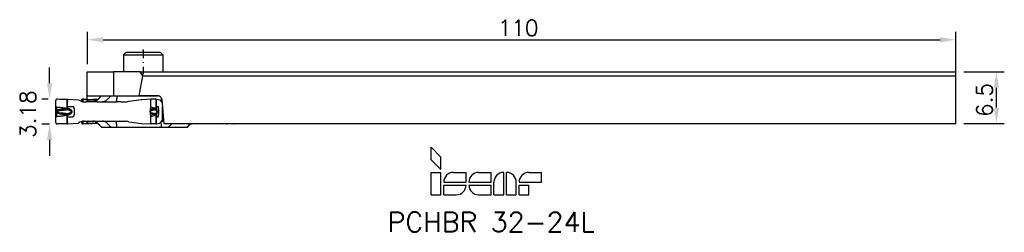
# Model space of a CAD drawing. Extents: x -7 to 118, y -29 to -2.
import ezdxf
from ezdxf.enums import TextEntityAlignment as Align

# ---------------------------------------------------------------- set-up
doc = ezdxf.new("R2010")
doc.units = 0
doc.linetypes.add('DASHDOTX2', pattern=[2, 1, -0.5, 0, -0.5])
doc.layers.get('DEFPOINTS').update_dxf_attribs({"linetype": 'CONTINUOUS'})
for name, color, linetype in [('1', 4, 'CONTINUOUS'), ('2', 7, 'CONTINUOUS'), ('2L', 7, 'CONTINUOUS'), ('4', 2, 'DASHDOTX2'), ('SK6', 5, 'CONTINUOUS')]:
    doc.layers.add(name, color=color, linetype=linetype)
doc.styles.get("Standard").update_dxf_attribs({"font": 'ROMANS.SHX'})
doc.dimstyles.get("Standard").update_dxf_attribs({"dimtxt": 2, "dimasz": 2, "dimexe": 1, "dimexo": 1, "dimgap": 0.5, "dimtad": 1, "dimzin": 9, "dimcen": 0, "dimclrd": 256, "dimclre": 256, "dimclrt": 256, "dimazin": 3, "dimtp": 0.1, "dimtm": 0.1, "dimtfac": 0.71, "dimtofl": 0, "dimtmove": 0, "dimatfit": 3})

# ---------------------------------------------------------------- blocks, each defined once
blk = doc.blocks.new('ISCAR')
at = {"layer": 'SK6'}
for p, q in [((-11.25, 8.5), (-9.5, 6.75)), ((-11.25, 6.25), (-11.25, 8.5)), ((-11.25, 6.25), (-9.5, 4.5)), ((-9.5, 4.5), (-9.5, 6.75)), ((-11.25, 4), (-9.5, 4)), ((-11.25, 0), (-11.25, 4)), ((-9.5, 0), (-9.5, 4)), ((-7.25, 4), (-5, 4)), ((-5, 2.25), (-5, 4)), ((-2.75, 4), (-0.5, 4)), ((-0.5, 2.25), (-0.5, 4)), ((1.75, 0), (1.75, 4)), ((2.25, 0), (2.25, 4)), ((6.25, 4), (8.5, 4)), ((8.5, 2.25), (8.5, 4)), ((-9, 2.25), (-5, 2.25)), ((-4.5, 2.25), (-0.5, 2.25)), ((0, 0), (0, 2.25)), ((4, 0), (4, 2.25)), ((4.5, 2.25), (8.5, 2.25)), ((-11.25, 0), (-9.5, 0)), ((-9, 1.75), (-5, 1.75)), ((-9, 0), (-9, 1.75)), ((-9, 0), (-6.75, 0)), ((-4.5, 1.75), (-0.5, 1.75)), ((-2.75, 0), (-0.5, 0)), ((-0.5, 0), (-0.5, 1.75)), ((0, 0), (1.75, 0)), ((2.25, 0), (4, 0)), ((4.5, 1.75), (6.25, 1.75)), ((4.5, 0), (4.5, 1.75)), ((4.5, 0), (6.25, 0)), ((6.25, 0), (6.25, 1.75))]:
    blk.add_line(p, q, dxfattribs=at)
for centre, start, end in [((-7.25, 2.25), 90, 180), ((-2.75, 2.25), 90, 180), ((1.75, 2.25), 90, 180), ((2.25, 2.25), 0, 90), ((6.25, 2.25), 90, 180), ((-6.75, 1.75), 270, 0), ((-2.75, 1.75), 180, 270)]:
    blk.add_arc(centre, 1.75, start, end, dxfattribs=at)
blk = doc.blocks.new('*U15')
at = {"layer": '2L'}
blk.add_text('3.18', height=2, rotation=90, dxfattribs=at).set_placement((-4.55, -17.15))
blk = doc.blocks.new('*D9')
at = {"layer": '2L'}
for p, q in [((-2.8, -10.23), (-2.8, -8.23)), ((-2.98, -12.23), (-3.8, -12.23)), ((-2.81, -15.41), (-3.8, -15.41)), ((-2.8, -17.41), (-2.8, -19.41))]:
    blk.add_line(p, q, dxfattribs=at)
for points in [[(-3.14, -10.23), (-2.47, -10.23), (-2.8, -12.23)], [(-3.14, -17.41), (-2.47, -17.41), (-2.8, -15.41)]]:
    blk.add_solid(points, dxfattribs=at)
at = {"layer": 'DEFPOINTS', "color": 0}
for p in [(-2.8, -12.23), (-1.98, -12.23), (-1.81, -15.41)]:
    blk.add_point(p, dxfattribs=at)
at = {"layer": '2'}
blk.add_blockref('*U15', (0, 0), dxfattribs=at)
blk = doc.blocks.new('*U16')
at = {"layer": '2L'}
blk.add_text('6.5', height=2, rotation=90, dxfattribs=at).set_placement((116.62, -14.49))
blk = doc.blocks.new('*D10')
at = {"layer": '2L'}
for p, q in [((112.98, -8.81), (118.12, -8.81)), ((117.12, -13.31), (117.12, -10.81)), ((112.98, -15.31), (118.12, -15.31))]:
    blk.add_line(p, q, dxfattribs=at)
for points in [[(116.79, -10.81), (117.46, -10.81), (117.12, -8.81)], [(116.79, -13.31), (117.46, -13.31), (117.12, -15.31)]]:
    blk.add_solid(points, dxfattribs=at)
at = {"layer": 'DEFPOINTS', "color": 0}
for p in [(111.98, -8.81), (117.12, -8.81), (111.98, -15.31)]:
    blk.add_point(p, dxfattribs=at)
at = {"layer": '2'}
blk.add_blockref('*U16', (0, 0), dxfattribs=at)
blk = doc.blocks.new('*U14')
at = {"layer": '2L'}
blk.add_text('110', height=2, dxfattribs=at).set_placement((53.98, -4.24))
blk = doc.blocks.new('*D11')
at = {"layer": '2L'}
for p, q in [((1.98, -7.81), (1.98, -3.74)), ((3.98, -4.74), (109.98, -4.74)), ((111.98, -11.31), (111.98, -3.74))]:
    blk.add_line(p, q, dxfattribs=at)
for points in [[(3.98, -4.41), (3.98, -5.08), (1.98, -4.74)], [(109.98, -4.41), (109.98, -5.08), (111.98, -4.74)]]:
    blk.add_solid(points, dxfattribs=at)
at = {"layer": 'DEFPOINTS', "color": 0}
for p in [(111.98, -4.74), (1.98, -8.81), (111.98, -12.31)]:
    blk.add_point(p, dxfattribs=at)
at = {"layer": '2'}
blk.add_blockref('*U14', (0, 0), dxfattribs=at)

msp = doc.modelspace()

# ---------------------------------------------------------------- linework, layer by layer
at = {"layer": '1'}
for p, q in [((6.916, -6.309), (6.562, -6.663)), ((6.562, -6.663), (7.811, -6.663)), ((6.562, -6.663), (6.562, -8.809)), ((6.916, -6.309), (7.988, -6.309)), ((7.811, -6.663), (11.562, -6.663)), ((7.988, -6.309), (11.209, -6.309)), ((11.209, -6.309), (11.562, -6.663)), ((11.562, -6.663), (11.562, -8.809)), ((1.975, -8.809), (5.323, -8.809)), ((1.975, -11.919), (1.975, -8.809)), ((8.671, -8.809), (5.323, -8.809)), ((5.323, -11.809), (5.323, -8.809)), ((8.56, -11.809), (8.995, -9.309)), ((8.671, -8.809), (111.975, -8.809)), ((8.995, -9.309), (8.671, -8.809)), ((8.995, -9.309), (111.975, -9.309)), ((111.975, -9.309), (111.975, -8.809)), ((111.975, -15.309), (111.975, -9.309)), ((-2.025, -12.584), (-2.025, -12.428)), ((-0.592, -12.268), (-0.535, -12.269)), ((-0.592, -12.584), (-0.592, -12.268)), ((-0.535, -12.584), (-0.535, -12.269)), ((-0.535, -12.269), (0.868, -12.33)), ((1.267, -12.544), (1.267, -12.428)), ((1.35, -12.229), (2.594, -12.3)), ((1.352, -12.23), (2.595, -12.3)), ((1.444, -12.268), (1.452, -12.268)), ((1.444, -12.268), (1.448, -12.269)), ((1.444, -12.584), (1.444, -12.268)), ((1.448, -12.584), (1.448, -12.269)), ((1.448, -12.269), (1.881, -12.33)), ((1.881, -12.33), (3.2, -12.392)), ((1.975, -12.265), (1.975, -11.919)), ((2.048, -11.809), (5.323, -11.809)), ((2.587, -12.3), (2.595, -12.3)), ((3.181, -12.34), (2.595, -12.3)), ((3.287, -12.309), (2.729, -12.309)), ((3.181, -12.34), (3.251, -12.345)), ((3.787, -11.809), (3.806, -11.809)), ((3.806, -11.809), (4.989, -11.809)), ((4.989, -11.809), (5.734, -11.809)), ((5.323, -11.809), (8.56, -11.809)), ((5.734, -11.809), (10.853, -11.809)), ((7.232, -12.487), (8.224, -12.363)), ((8.224, -12.363), (8.439, -12.34)), ((8.439, -12.34), (8.858, -12.3)), ((10.851, -11.809), (8.56, -11.809)), ((8.858, -12.3), (8.872, -12.299)), ((8.872, -12.299), (10.047, -12.229)), ((10.003, -12.428), (10.005, -12.428)), ((10.005, -12.428), (10.009, -12.345)), ((10.005, -12.584), (10.005, -12.428)), ((10.047, -12.229), (10.05, -12.23)), ((10.705, -12.268), (10.745, -12.269)), ((10.705, -12.584), (10.705, -12.268)), ((10.745, -12.584), (10.745, -12.269)), ((10.745, -12.269), (11.179, -12.33)), ((11.42, -12.309), (11.681, -15.309)), ((-2.025, -13.235), (-2.025, -12.584)), ((-2.025, -13.235), (-1.914, -13.236)), ((-0.675, -13.43), (-0.677, -13.401)), ((-0.592, -13.274), (-0.592, -12.584)), ((-0.544, -13.207), (-0.535, -13.205)), ((-0.535, -13.343), (-0.535, -12.515)), ((-0.535, -13.205), (-0.535, -12.584)), ((-0.126, -13.748), (-0.017, -13.665)), ((1.562, -12.584), (1.905, -12.584)), ((2.442, -12.584), (1.905, -12.584)), ((3.151, -12.584), (2.442, -12.584)), ((3.21, -12.584), (3.151, -12.584)), ((3.21, -12.584), (5.726, -12.584)), ((5.808, -12.584), (5.726, -12.584)), ((6.206, -12.584), (5.808, -12.584)), ((6.244, -12.584), (6.212, -12.584)), ((6.244, -12.584), (6.955, -12.584)), ((10.005, -13.235), (10.005, -12.584)), ((10.005, -13.235), (10.028, -13.236)), ((10.608, -13.43), (10.612, -13.401)), ((10.705, -13.274), (10.705, -12.584)), ((10.742, -13.207), (10.745, -13.205)), ((10.745, -13.205), (10.745, -12.584)), ((11.393, -12.584), (11.444, -12.584)), ((11.499, -15.034), (11.499, -13.22)), ((-2.025, -14.434), (-1.914, -14.433)), ((-2.025, -15.034), (-2.025, -14.434)), ((-2.016, -13.879), (-2.016, -13.789)), ((-1.789, -14.015), (-1.754, -13.927)), ((-0.677, -14.268), (-0.675, -14.239)), ((-0.592, -15.034), (-0.592, -14.395)), ((-0.544, -14.462), (-0.535, -14.464)), ((-0.535, -15.098), (-0.535, -14.331)), ((-0.535, -15.034), (-0.535, -14.464)), ((-0.126, -13.921), (-0.017, -14.004)), ((9.936, -13.879), (9.936, -13.789)), ((10.005, -14.434), (10.028, -14.433)), ((10.005, -15.034), (10.005, -14.434)), ((10.612, -14.268), (10.608, -14.239)), ((10.705, -15.034), (10.705, -14.395)), ((10.742, -14.462), (10.745, -14.464)), ((10.745, -15.034), (10.745, -14.464)), ((11.548, -15.034), (11.548, -13.781)), ((-2.025, -15.191), (-2.025, -15.034)), ((-0.592, -15.351), (-0.592, -15.034)), ((-0.592, -15.351), (-0.535, -15.35)), ((-0.535, -15.35), (-0.535, -15.034)), ((-0.535, -15.35), (0.868, -15.289)), ((1.267, -15.191), (1.267, -15.075)), ((1.35, -15.389), (2.594, -15.319)), ((1.352, -15.389), (2.595, -15.318)), ((1.444, -15.351), (1.444, -15.034)), ((1.444, -15.351), (1.448, -15.35)), ((1.444, -15.351), (1.452, -15.351)), ((1.448, -15.35), (1.448, -15.034)), ((1.448, -15.35), (1.881, -15.289)), ((1.562, -15.034), (1.905, -15.034)), ((1.881, -15.289), (3.2, -15.227)), ((1.905, -15.034), (2.442, -15.034)), ((2.442, -15.034), (3.151, -15.034)), ((2.587, -15.319), (2.595, -15.318)), ((3.181, -15.279), (2.595, -15.318)), ((3.287, -15.309), (2.729, -15.309)), ((3.151, -15.034), (3.21, -15.034)), ((3.181, -15.279), (3.251, -15.274)), ((3.21, -15.034), (5.726, -15.034)), ((3.787, -15.809), (3.806, -15.809)), ((3.806, -15.809), (4.989, -15.809)), ((4.989, -15.809), (5.734, -15.809)), ((5.726, -15.034), (5.808, -15.034)), ((5.734, -15.809), (11.393, -15.809)), ((5.808, -15.034), (6.206, -15.034)), ((6.212, -15.034), (6.244, -15.034)), ((6.244, -15.034), (6.955, -15.034)), ((6.862, -15.809), (7.961, -15.809)), ((7.232, -15.132), (8.224, -15.256)), ((7.961, -15.809), (11.262, -15.809)), ((8.224, -15.256), (8.439, -15.279)), ((8.439, -15.279), (8.858, -15.318)), ((8.858, -15.318), (8.872, -15.32)), ((8.872, -15.32), (10.047, -15.389)), ((10.003, -15.191), (10.005, -15.191)), ((10.005, -15.191), (10.005, -15.034)), ((10.009, -15.274), (10.005, -15.191)), ((10.047, -15.389), (10.05, -15.389)), ((10.705, -15.351), (10.705, -15.034)), ((10.705, -15.351), (10.745, -15.35)), ((10.745, -15.35), (10.745, -15.034)), ((10.745, -15.35), (11.179, -15.289)), ((11.393, -15.034), (11.499, -15.034)), ((11.393, -15.809), (12.261, -15.809)), ((11.499, -15.034), (11.548, -15.034)), ((11.548, -15.034), (11.657, -15.034)), ((11.681, -15.309), (111.975, -15.309)), ((12.261, -15.809), (12.719, -15.31)), ((12.261, -15.809), (14.576, -15.809)), ((14.576, -15.809), (15.033, -15.31)), ((14.576, -15.809), (14.649, -15.809)), ((14.649, -15.809), (15.15, -15.31)), ((15.077, -15.384), (15.174, -15.389)), ((15.174, -15.389), (15.859, -15.318)), ((15.174, -15.389), (15.193, -15.389)), ((15.193, -15.389), (15.852, -15.32)), ((15.852, -15.32), (15.859, -15.318)), ((15.88, -15.309), (15.859, -15.318)), ((19.699, -15.35), (18.949, -15.309)), ((19.609, -15.309), (19.729, -15.318)), ((19.651, -15.351), (19.651, -15.35)), ((19.699, -15.35), (19.732, -15.351)), ((20.549, -15.389), (19.729, -15.318))]:
    msp.add_line(p, q, dxfattribs=at)
for points in [[(1.274, -12.346), (1.277, -12.334), (1.279, -12.323), (1.282, -12.313), (1.285, -12.303), (1.289, -12.293), (1.292, -12.285), (1.296, -12.276), (1.3, -12.268), (1.304, -12.261), (1.309, -12.255), (1.313, -12.249), (1.318, -12.244), (1.323, -12.24), (1.328, -12.236), (1.333, -12.233), (1.338, -12.231), (1.343, -12.23), (1.348, -12.229), (1.352, -12.23)], [(1.535, -12.263), (1.534, -12.261), (1.533, -12.261), (1.528, -12.258), (1.52, -12.256), (1.509, -12.254), (1.496, -12.251), (1.481, -12.248), (1.464, -12.245), (1.445, -12.242), (1.424, -12.239), (1.402, -12.236), (1.378, -12.233), (1.352, -12.23)], [(1.881, -12.33), (1.981, -12.519), (2.096, -12.584)], [(2.048, -11.809), (2.038, -11.811), (2.029, -11.817), (2.01, -11.838), (1.975, -11.919)], [(3.787, -11.809), (3.737, -11.858), (3.688, -11.908), (3.638, -11.957), (3.589, -12.007), (3.539, -12.056), (3.489, -12.106), (3.44, -12.156), (3.39, -12.205), (3.341, -12.255), (3.291, -12.304), (3.242, -12.354), (3.189, -12.4), (3.133, -12.442), (3.074, -12.479), (3.011, -12.511), (2.946, -12.537), (2.879, -12.558), (2.811, -12.573), (2.741, -12.581), (2.672, -12.584)], [(3.806, -11.809), (3.754, -11.861), (3.703, -11.913), (3.652, -11.965), (3.601, -12.017), (3.55, -12.07), (3.499, -12.122), (3.448, -12.174), (3.397, -12.226), (3.346, -12.278), (3.295, -12.33), (3.243, -12.381), (3.187, -12.427), (3.127, -12.468), (3.063, -12.503), (2.997, -12.532), (2.928, -12.555), (2.858, -12.571), (2.787, -12.581), (2.715, -12.584)], [(4.989, -11.809), (4.937, -11.861), (4.886, -11.913), (4.835, -11.965), (4.784, -12.017), (4.733, -12.07), (4.682, -12.122), (4.631, -12.174), (4.58, -12.226), (4.529, -12.278), (4.478, -12.33), (4.426, -12.381), (4.37, -12.427), (4.31, -12.468), (4.246, -12.503), (4.18, -12.532), (4.111, -12.555), (4.041, -12.571), (3.97, -12.581), (3.898, -12.584)], [(5.734, -11.809), (5.729, -11.861), (5.723, -11.913), (5.718, -11.965), (5.712, -12.017), (5.707, -12.07), (5.702, -12.122), (5.696, -12.174), (5.691, -12.226), (5.685, -12.278), (5.68, -12.33), (5.674, -12.381), (5.668, -12.427), (5.662, -12.468), (5.655, -12.503), (5.648, -12.532), (5.64, -12.555), (5.633, -12.571), (5.625, -12.581), (5.622, -12.583), (5.618, -12.584)], [(10.009, -12.346), (10.01, -12.334), (10.012, -12.322), (10.013, -12.311), (10.015, -12.301), (10.017, -12.291), (10.019, -12.282), (10.021, -12.273), (10.023, -12.265), (10.026, -12.258), (10.028, -12.251), (10.03, -12.246), (10.033, -12.241), (10.035, -12.237), (10.038, -12.234), (10.041, -12.232), (10.044, -12.23), (10.047, -12.229)], [(10.705, -12.268), (10.644, -12.268), (10.587, -12.267), (10.533, -12.267), (10.483, -12.266), (10.436, -12.264), (10.393, -12.262), (10.353, -12.26), (10.315, -12.258), (10.28, -12.256), (10.247, -12.253), (10.216, -12.251), (10.187, -12.248), (10.16, -12.245), (10.135, -12.242), (10.111, -12.239), (10.089, -12.236), (10.068, -12.233), (10.05, -12.23)], [(11.42, -12.309), (11.416, -12.274), (11.409, -12.24), (11.399, -12.205), (11.388, -12.172), (11.374, -12.139), (11.358, -12.107), (11.339, -12.077), (11.319, -12.047), (11.297, -12.019), (11.273, -11.992), (11.247, -11.967), (11.22, -11.943), (11.192, -11.921), (11.162, -11.901), (11.13, -11.882), (11.098, -11.866), (11.065, -11.851), (11.03, -11.839), (10.995, -11.828), (10.96, -11.82), (10.924, -11.814), (10.887, -11.811), (10.851, -11.809)], [(11.179, -12.33), (11.278, -12.519), (11.393, -12.584)], [(11.361, -12.113), (11.355, -12.17), (11.349, -12.226), (11.343, -12.282), (11.338, -12.338), (11.331, -12.392), (11.325, -12.44), (11.318, -12.482), (11.31, -12.517), (11.303, -12.545)], [(-0.675, -13.43), (-0.737, -13.451), (-0.8, -13.467), (-0.865, -13.482), (-0.931, -13.494), (-0.997, -13.505), (-1.063, -13.515), (-1.129, -13.524), (-1.195, -13.534), (-1.261, -13.543), (-1.327, -13.552), (-1.393, -13.561), (-1.458, -13.571), (-1.524, -13.582), (-1.589, -13.595), (-1.653, -13.61), (-1.718, -13.628), (-1.783, -13.651), (-1.85, -13.68), (-1.922, -13.716)], [(-1.914, -13.236), (-1.829, -13.246), (-1.744, -13.256), (-1.659, -13.264), (-1.573, -13.271), (-1.488, -13.278), (-1.402, -13.286), (-1.317, -13.295), (-1.232, -13.304), (-1.147, -13.314), (-1.064, -13.326), (-0.982, -13.338), (-0.901, -13.352), (-0.823, -13.367), (-0.748, -13.383), (-0.677, -13.401)], [(-0.572, -13.596), (-0.613, -13.606), (-0.66, -13.616), (-0.716, -13.626), (-0.78, -13.635), (-0.854, -13.645), (-0.936, -13.653), (-1.026, -13.662), (-1.121, -13.67), (-1.22, -13.678), (-1.32, -13.687), (-1.419, -13.696), (-1.514, -13.705), (-1.603, -13.716), (-1.684, -13.729), (-1.754, -13.742)], [(-0.592, -13.274), (-0.594, -13.281), (-0.597, -13.288), (-0.599, -13.295), (-0.602, -13.302), (-0.605, -13.309), (-0.607, -13.316), (-0.61, -13.323), (-0.613, -13.329), (-0.616, -13.336), (-0.619, -13.343), (-0.622, -13.349), (-0.625, -13.356), (-0.629, -13.362), (-0.633, -13.368), (-0.636, -13.375), (-0.64, -13.38), (-0.645, -13.386), (-0.649, -13.391), (-0.654, -13.395), (-0.66, -13.398), (-0.665, -13.401), (-0.671, -13.401), (-0.677, -13.401)], [(-0.126, -13.748), (-0.145, -13.735), (-0.166, -13.722), (-0.19, -13.71), (-0.216, -13.699), (-0.243, -13.688), (-0.273, -13.677), (-0.303, -13.666), (-0.335, -13.657), (-0.367, -13.647), (-0.4, -13.638), (-0.434, -13.629), (-0.468, -13.62), (-0.502, -13.612), (-0.537, -13.604), (-0.572, -13.596)], [(-0.535, -14.464), (-0.492, -14.464), (-0.449, -14.464), (-0.406, -14.464), (-0.363, -14.464), (-0.32, -14.464), (-0.277, -14.464), (-0.234, -14.464), (-0.191, -14.465), (-0.148, -14.465), (-0.105, -14.465), (-0.062, -14.466), (-0.019, -14.465), (0.025, -14.465), (0.069, -14.464), (0.113, -14.465), (0.156, -14.467), (0.197, -14.461), (0.217, -14.451), (0.234, -14.437), (0.262, -14.402), (0.282, -14.364), (0.298, -14.322), (0.312, -14.279), (0.323, -14.234), (0.331, -14.19), (0.338, -14.145), (0.344, -14.099), (0.349, -14.054), (0.352, -14.008), (0.355, -13.963), (0.357, -13.917), (0.358, -13.871), (0.358, -13.825), (0.357, -13.78), (0.356, -13.734), (0.354, -13.689), (0.351, -13.643), (0.347, -13.598), (0.342, -13.553), (0.336, -13.507), (0.328, -13.462), (0.319, -13.418), (0.307, -13.374), (0.293, -13.332), (0.275, -13.291), (0.253, -13.254), (0.222, -13.221), (0.202, -13.21), (0.181, -13.204), (0.137, -13.203), (0.09, -13.204), (0.044, -13.205), (-0.001, -13.204), (-0.046, -13.203), (-0.09, -13.203), (-0.134, -13.204), (-0.179, -13.204), (-0.223, -13.204), (-0.268, -13.205), (-0.313, -13.205), (-0.357, -13.205), (-0.402, -13.205), (-0.446, -13.205), (-0.49, -13.205), (-0.535, -13.205)], [(-0.017, -13.665), (-0.049, -13.632), (-0.082, -13.605), (-0.115, -13.582), (-0.149, -13.561), (-0.183, -13.544), (-0.217, -13.527), (-0.251, -13.513), (-0.285, -13.5), (-0.319, -13.487), (-0.354, -13.476), (-0.388, -13.466), (-0.422, -13.456), (-0.457, -13.447), (-0.491, -13.438), (-0.526, -13.43)], [(-0.017, -14.004), (-0.01, -13.995), (-0.004, -13.986), (0.003, -13.976), (0.009, -13.966), (0.016, -13.956), (0.022, -13.944), (0.028, -13.932), (0.035, -13.918), (0.041, -13.902), (0.046, -13.886), (0.05, -13.862), (0.052, -13.833), (0.05, -13.804), (0.046, -13.783), (0.041, -13.769), (0.037, -13.756), (0.032, -13.745), (0.027, -13.735), (0.023, -13.726), (0.018, -13.717), (0.013, -13.708), (0.008, -13.7), (0.003, -13.693), (-0.002, -13.685), (-0.007, -13.678), (-0.012, -13.671), (-0.017, -13.665)], [(10.608, -13.43), (10.545, -13.451), (10.488, -13.467), (10.435, -13.482), (10.388, -13.494), (10.344, -13.505), (10.304, -13.515), (10.266, -13.524), (10.231, -13.534), (10.199, -13.543), (10.168, -13.552), (10.14, -13.561), (10.113, -13.571), (10.087, -13.582), (10.063, -13.595), (10.04, -13.61), (10.018, -13.628), (9.997, -13.651), (9.977, -13.68), (9.959, -13.716)], [(10.58, -13.596), (10.54, -13.606), (10.497, -13.616), (10.451, -13.626), (10.403, -13.635), (10.353, -13.645), (10.302, -13.653), (10.252, -13.662), (10.203, -13.67), (10.157, -13.678), (10.115, -13.687), (10.078, -13.696), (10.046, -13.705), (10.019, -13.716), (9.997, -13.729), (9.98, -13.742)], [(10.028, -13.236), (10.046, -13.246), (10.068, -13.256), (10.093, -13.264), (10.12, -13.271), (10.149, -13.278), (10.181, -13.286), (10.215, -13.295), (10.252, -13.304), (10.292, -13.314), (10.335, -13.326), (10.382, -13.338), (10.433, -13.352), (10.488, -13.367), (10.548, -13.383), (10.612, -13.401)], [(10.58, -13.595), (10.596, -13.564), (10.61, -13.48), (10.608, -13.43)], [(10.753, -13.748), (10.744, -13.735), (10.734, -13.722), (10.724, -13.71), (10.712, -13.699), (10.7, -13.688), (10.688, -13.677), (10.675, -13.666), (10.663, -13.657), (10.65, -13.647), (10.638, -13.638), (10.626, -13.629), (10.614, -13.62), (10.602, -13.612), (10.591, -13.604), (10.58, -13.596)], [(10.705, -13.274), (10.703, -13.281), (10.7, -13.288), (10.696, -13.295), (10.693, -13.302), (10.69, -13.309), (10.687, -13.316), (10.684, -13.323), (10.68, -13.329), (10.677, -13.336), (10.673, -13.343), (10.67, -13.349), (10.666, -13.356), (10.662, -13.362), (10.658, -13.368), (10.654, -13.375), (10.65, -13.38), (10.645, -13.386), (10.64, -13.391), (10.635, -13.395), (10.63, -13.398), (10.624, -13.401), (10.618, -13.401), (10.612, -13.401)], [(10.833, -13.665), (10.825, -13.632), (10.817, -13.605), (10.809, -13.582), (10.801, -13.561), (10.792, -13.544), (10.784, -13.527), (10.775, -13.513), (10.766, -13.5), (10.757, -13.487), (10.748, -13.476), (10.739, -13.466), (10.73, -13.456), (10.721, -13.447), (10.711, -13.438), (10.702, -13.43)], [(10.745, -14.464), (10.758, -14.464), (10.772, -14.464), (10.785, -14.464), (10.798, -14.464), (10.812, -14.464), (10.825, -14.464), (10.838, -14.464), (10.852, -14.465), (10.865, -14.465), (10.878, -14.465), (10.891, -14.466), (10.905, -14.465), (10.918, -14.465), (10.932, -14.464), (10.945, -14.465), (10.959, -14.467), (10.966, -14.465), (10.972, -14.461), (10.976, -14.456), (10.981, -14.444), (10.983, -14.437), (10.991, -14.402), (10.998, -14.364), (11.003, -14.322), (11.007, -14.279), (11.01, -14.234), (11.013, -14.19), (11.015, -14.145), (11.017, -14.099), (11.018, -14.054), (11.019, -14.008), (11.02, -13.963), (11.021, -13.917), (11.021, -13.871), (11.021, -13.825), (11.021, -13.78), (11.021, -13.734), (11.02, -13.689), (11.019, -13.643), (11.018, -13.598), (11.016, -13.553), (11.014, -13.507), (11.012, -13.462), (11.009, -13.418), (11.005, -13.374), (11.001, -13.332), (10.996, -13.291), (10.989, -13.254), (10.979, -13.221), (10.974, -13.211), (10.967, -13.204), (10.96, -13.203), (10.953, -13.203), (10.938, -13.204), (10.924, -13.205), (10.91, -13.204), (10.896, -13.203), (10.883, -13.203), (10.869, -13.204), (10.855, -13.204), (10.841, -13.204), (10.828, -13.205), (10.814, -13.205), (10.8, -13.205), (10.786, -13.205), (10.773, -13.205), (10.759, -13.205), (10.745, -13.205)], [(-1.754, -13.742), (-1.768, -13.745), (-1.781, -13.748), (-1.795, -13.751), (-1.808, -13.754), (-1.822, -13.757), (-1.835, -13.76), (-1.849, -13.763), (-1.862, -13.766), (-1.876, -13.77), (-1.889, -13.773), (-1.902, -13.777), (-1.914, -13.781), (-1.925, -13.785), (-1.937, -13.789), (-1.949, -13.793), (-1.96, -13.799), (-1.971, -13.805), (-1.98, -13.812), (-1.988, -13.82), (-1.992, -13.83), (-1.993, -13.835), (-1.992, -13.84), (-1.99, -13.845), (-1.987, -13.85), (-1.978, -13.859), (-1.965, -13.867), (-1.952, -13.874), (-1.939, -13.88), (-1.926, -13.884), (-1.912, -13.889), (-1.898, -13.893), (-1.883, -13.897), (-1.869, -13.901), (-1.855, -13.904), (-1.841, -13.908), (-1.826, -13.911), (-1.812, -13.914), (-1.798, -13.918), (-1.783, -13.921), (-1.769, -13.924), (-1.754, -13.927)], [(-1.914, -14.433), (-1.829, -14.423), (-1.744, -14.413), (-1.659, -14.405), (-1.573, -14.398), (-1.488, -14.391), (-1.402, -14.383), (-1.317, -14.374), (-1.232, -14.365), (-1.147, -14.355), (-1.064, -14.343), (-0.982, -14.331), (-0.901, -14.317), (-0.823, -14.302), (-0.748, -14.286), (-0.677, -14.268)], [(-1.789, -14.015), (-1.715, -14.041), (-1.642, -14.062), (-1.568, -14.078), (-1.494, -14.092), (-1.419, -14.104), (-1.344, -14.115), (-1.269, -14.125), (-1.194, -14.136), (-1.119, -14.146), (-1.044, -14.157), (-0.968, -14.169), (-0.893, -14.182), (-0.818, -14.197), (-0.745, -14.216), (-0.675, -14.239)], [(-1.754, -13.927), (-1.656, -13.945), (-1.539, -13.961), (-1.41, -13.974), (-1.274, -13.986), (-1.139, -13.997), (-1.009, -14.009), (-0.89, -14.02), (-0.787, -14.033), (-0.7, -14.046), (-0.629, -14.06), (-0.572, -14.073)], [(-0.592, -14.395), (-0.594, -14.388), (-0.597, -14.381), (-0.599, -14.374), (-0.602, -14.367), (-0.605, -14.36), (-0.607, -14.353), (-0.61, -14.346), (-0.613, -14.339), (-0.616, -14.333), (-0.619, -14.326), (-0.622, -14.32), (-0.625, -14.313), (-0.629, -14.307), (-0.633, -14.3), (-0.636, -14.294), (-0.64, -14.289), (-0.645, -14.283), (-0.649, -14.278), (-0.654, -14.274), (-0.66, -14.271), (-0.665, -14.268), (-0.671, -14.267), (-0.677, -14.268)], [(-0.572, -14.073), (-0.497, -14.056), (-0.424, -14.037), (-0.353, -14.018), (-0.286, -13.997), (-0.224, -13.973), (-0.17, -13.948), (-0.126, -13.921)], [(-0.526, -14.239), (-0.491, -14.23), (-0.457, -14.222), (-0.422, -14.213), (-0.388, -14.203), (-0.354, -14.193), (-0.319, -14.181), (-0.285, -14.169), (-0.251, -14.156), (-0.217, -14.141), (-0.183, -14.125), (-0.149, -14.107), (-0.115, -14.087), (-0.082, -14.064), (-0.049, -14.037), (-0.017, -14.004)], [(-0.126, -13.921), (-0.119, -13.916), (-0.112, -13.91), (-0.106, -13.905), (-0.101, -13.9), (-0.095, -13.894), (-0.091, -13.889), (-0.086, -13.883), (-0.083, -13.877), (-0.079, -13.872), (-0.076, -13.866), (-0.074, -13.86), (-0.072, -13.855), (-0.071, -13.849), (-0.07, -13.843), (-0.069, -13.837), (-0.069, -13.832), (-0.07, -13.826), (-0.071, -13.82), (-0.072, -13.814), (-0.074, -13.809), (-0.077, -13.803), (-0.079, -13.797), (-0.083, -13.792), (-0.087, -13.786), (-0.091, -13.78), (-0.096, -13.775), (-0.101, -13.769), (-0.106, -13.764), (-0.112, -13.759), (-0.119, -13.753), (-0.126, -13.748)], [(9.98, -13.927), (10.005, -13.945), (10.038, -13.961), (10.081, -13.974), (10.133, -13.986), (10.194, -13.997), (10.261, -14.009), (10.33, -14.02), (10.398, -14.033), (10.464, -14.046), (10.525, -14.06), (10.58, -14.073)], [(9.995, -14.015), (10.019, -14.041), (10.044, -14.062), (10.071, -14.078), (10.099, -14.092), (10.129, -14.104), (10.161, -14.115), (10.195, -14.125), (10.232, -14.136), (10.272, -14.146), (10.315, -14.157), (10.363, -14.169), (10.415, -14.182), (10.472, -14.197), (10.536, -14.216), (10.608, -14.239)], [(10.028, -14.433), (10.046, -14.423), (10.068, -14.413), (10.093, -14.405), (10.12, -14.398), (10.149, -14.391), (10.181, -14.383), (10.215, -14.374), (10.252, -14.365), (10.292, -14.355), (10.335, -14.343), (10.382, -14.331), (10.433, -14.317), (10.488, -14.302), (10.548, -14.286), (10.612, -14.268)], [(10.58, -14.073), (10.604, -14.056), (10.629, -14.037), (10.655, -14.018), (10.682, -13.997), (10.709, -13.973), (10.733, -13.948), (10.753, -13.921)], [(10.608, -14.239), (10.606, -14.144), (10.58, -14.073)], [(10.705, -14.395), (10.703, -14.388), (10.7, -14.381), (10.696, -14.374), (10.693, -14.367), (10.69, -14.36), (10.687, -14.353), (10.684, -14.346), (10.68, -14.339), (10.677, -14.333), (10.673, -14.326), (10.67, -14.32), (10.666, -14.313), (10.662, -14.307), (10.658, -14.3), (10.654, -14.294), (10.65, -14.289), (10.645, -14.283), (10.64, -14.278), (10.635, -14.274), (10.63, -14.271), (10.624, -14.268), (10.618, -14.267), (10.612, -14.268)], [(10.702, -14.239), (10.711, -14.23), (10.721, -14.222), (10.73, -14.213), (10.739, -14.203), (10.748, -14.193), (10.757, -14.181), (10.766, -14.169), (10.775, -14.156), (10.784, -14.141), (10.792, -14.125), (10.801, -14.107), (10.809, -14.087), (10.817, -14.064), (10.825, -14.037), (10.833, -14.004)], [(1.274, -15.273), (1.277, -15.285), (1.279, -15.296), (1.282, -15.306), (1.285, -15.316), (1.289, -15.325), (1.292, -15.334), (1.296, -15.343), (1.3, -15.35), (1.304, -15.358), (1.309, -15.364), (1.313, -15.37), (1.318, -15.375), (1.323, -15.379), (1.328, -15.383), (1.333, -15.386), (1.338, -15.388), (1.343, -15.389), (1.348, -15.389), (1.352, -15.389)], [(1.535, -15.356), (1.534, -15.358), (1.533, -15.358), (1.528, -15.36), (1.52, -15.363), (1.509, -15.365), (1.496, -15.368), (1.481, -15.371), (1.464, -15.374), (1.445, -15.376), (1.424, -15.38), (1.402, -15.383), (1.378, -15.386), (1.352, -15.389)], [(2.096, -15.034), (2.066, -15.039), (2.037, -15.051), (1.981, -15.1), (1.881, -15.289)], [(3.787, -15.809), (3.737, -15.761), (3.688, -15.711), (3.638, -15.662), (3.589, -15.612), (3.539, -15.562), (3.489, -15.513), (3.44, -15.463), (3.39, -15.414), (3.341, -15.364), (3.291, -15.315), (3.242, -15.265), (3.189, -15.219), (3.133, -15.177), (3.074, -15.14), (3.011, -15.108), (2.946, -15.082), (2.879, -15.061), (2.811, -15.046), (2.741, -15.037), (2.672, -15.034)], [(3.806, -15.809), (3.754, -15.758), (3.703, -15.706), (3.652, -15.654), (3.601, -15.602), (3.55, -15.549), (3.499, -15.497), (3.448, -15.445), (3.397, -15.393), (3.346, -15.341), (3.295, -15.289), (3.243, -15.238), (3.187, -15.192), (3.127, -15.151), (3.063, -15.116), (2.997, -15.087), (2.928, -15.064), (2.858, -15.048), (2.787, -15.038), (2.715, -15.034)], [(4.989, -15.809), (4.937, -15.758), (4.886, -15.706), (4.835, -15.654), (4.784, -15.602), (4.733, -15.549), (4.682, -15.497), (4.631, -15.445), (4.58, -15.393), (4.529, -15.341), (4.478, -15.289), (4.426, -15.238), (4.37, -15.192), (4.31, -15.151), (4.246, -15.116), (4.18, -15.087), (4.111, -15.064), (4.041, -15.048), (3.97, -15.038), (3.898, -15.034)], [(5.734, -15.809), (5.729, -15.758), (5.723, -15.706), (5.718, -15.654), (5.712, -15.602), (5.707, -15.549), (5.702, -15.497), (5.696, -15.445), (5.691, -15.393), (5.685, -15.341), (5.68, -15.289), (5.674, -15.238), (5.668, -15.192), (5.662, -15.151), (5.655, -15.116), (5.648, -15.087), (5.64, -15.064), (5.633, -15.048), (5.625, -15.038), (5.622, -15.035), (5.618, -15.034)], [(10.009, -15.273), (10.01, -15.285), (10.012, -15.297), (10.013, -15.308), (10.015, -15.318), (10.017, -15.328), (10.019, -15.337), (10.021, -15.346), (10.023, -15.354), (10.026, -15.361), (10.028, -15.367), (10.03, -15.373), (10.033, -15.378), (10.035, -15.382), (10.038, -15.385), (10.041, -15.387), (10.044, -15.389), (10.047, -15.389)], [(10.705, -15.351), (10.644, -15.351), (10.587, -15.351), (10.533, -15.352), (10.483, -15.353), (10.436, -15.355), (10.393, -15.357), (10.353, -15.359), (10.315, -15.361), (10.28, -15.363), (10.247, -15.365), (10.216, -15.368), (10.187, -15.371), (10.16, -15.374), (10.135, -15.377), (10.111, -15.38), (10.089, -15.383), (10.068, -15.386), (10.05, -15.389)], [(11.393, -15.034), (11.364, -15.039), (11.335, -15.051), (11.278, -15.1), (11.179, -15.289)], [(11.393, -15.809), (11.387, -15.756), (11.382, -15.702), (11.376, -15.648), (11.37, -15.594), (11.365, -15.54), (11.359, -15.486), (11.353, -15.432), (11.348, -15.378), (11.342, -15.324), (11.336, -15.27), (11.33, -15.219), (11.324, -15.173), (11.317, -15.134), (11.31, -15.101), (11.303, -15.074)]]:
    msp.add_lwpolyline(points, dxfattribs=at)
for centre, radius, start, end in [((-1.826, -12.428), 0.199, 155.29278, 180.02772), ((-1.825, -12.43), 0.201, 87.09574, 155.07274), ((-0.255, 16.844), 29.115, 266.93005, 269.33728), ((1.558, -11.52), 1.065, 229.6002, 270.21373), ((1.724, -12.427), 0.457, 169.71072, 180.18766), ((1.483, -12.022), 0.247, 262.90346, 282.18342), ((-21.096, -13.829), 19.08, 0.1196, 1.78456), ((-1.828, -13.937), 0.239, 113.22808, 141.79195), ((19.71, -13.827), 21.632, 178.43313, 179.70618), ((-0.602, -12.17), 1.263, 266.66127, 273.44725), ((-0.346, -13.342), 0.34, 195.0028, 228.23395), ((-0.486, -13.297), 0.108, 122.92619, 167.72521), ((-3.777, -12.607), 3.354, 342.86312, 345.79589), ((-6.304, -13.785), 5.789, 3.51796, 5.73345), ((6.947, -12.121), 0.464, 271.03114, 307.87302), ((12.568, -13.834), 2.631, 166.85233, 179.03765), ((10.197, -13.828), 0.263, 154.95284, 171.53608), ((12.463, -13.834), 2.508, 166.19371, 177.30627), ((10.444, -13.367), 0.265, 300.74465, 346.27677), ((10.658, -12.94), 0.492, 264.16604, 275.133), ((13.588, -13.832), 2.913, 167.61243, 172.07113), ((10.969, -13.372), 0.281, 144.08423, 159.67996), ((10.653, -13.571), 0.203, 299.73807, 332.51828), ((9.95, -13.835), 0.899, 349.10862, 10.89623), ((-21.093, -13.84), 19.078, 358.21531, 359.8804), ((-1.826, -13.729), 0.242, 218.43323, 246.85074), ((19.71, -13.842), 21.632, 180.29381, 181.56686), ((-1.335, -12.881), 1.222, 241.30056, 248.1652), ((-0.662, -13.834), 1.096, 175.1786, 184.82141), ((-0.346, -14.327), 0.34, 131.79122, 165.02008), ((-0.602, -15.499), 1.263, 86.5529, 93.33927), ((-0.486, -14.372), 0.108, 192.27376, 237.0792), ((-3.781, -15.062), 3.357, 14.19342, 17.12317), ((-6.302, -13.884), 5.787, 354.26661, 356.48265), ((10.198, -13.841), 0.264, 188.4868, 205.12966), ((12.567, -13.835), 2.631, 180.96239, 193.14862), ((10.058, -13.834), 0.12, 130.06762, 229.9343), ((12.463, -13.835), 2.508, 182.6937, 193.80629), ((10.23, -13.835), 0.296, 203.4124, 217.47999), ((10.178, -13.834), 0.218, 154.94676, 205.05325), ((9.785, -14.005), 0.211, 357.33094, 21.83391), ((10.444, -14.302), 0.265, 13.72277, 59.25422), ((10.658, -14.729), 0.492, 84.86757, 95.83449), ((13.588, -13.837), 2.914, 187.92928, 192.38762), ((10.969, -14.297), 0.281, 200.31948, 215.91854), ((10.632, -13.835), 0.148, 324.38806, 35.65888), ((10.653, -14.098), 0.203, 27.44728, 60.35034), ((-1.827, -15.191), 0.198, 179.98971, 204.73917), ((-1.825, -15.189), 0.201, 204.92726, 272.90425), ((-0.255, -44.463), 29.115, 90.66272, 93.06993), ((1.558, -16.099), 1.065, 89.78626, 130.39981), ((1.723, -15.192), 0.456, 179.81906, 190.30339), ((1.483, -15.597), 0.247, 77.81658, 97.09653), ((6.947, -15.498), 0.464, 52.12697, 88.96887), ((19.779, -14.668), 0.652, 265.61554, 280.37213), ((18.852, -41.902), 26.566, 86.33731, 88.10195), ((20.554, -15.222), 0.167, 268.38032, 328.59316)]:
    msp.add_arc(centre, radius, start, end, dxfattribs=at)
for p in [(9.062, -6.059), (9.062, -9.06), (1.905, -12.339), (2.711, -12.339), (-0.535, -12.515), (-0.535, -13.343), (-0.535, -14.331), (-0.535, -15.098), (1.905, -15.279), (2.711, -15.279), (19.651, -15.35), (19.651, -15.351)]:
    msp.add_point(p, dxfattribs=at)
at = {"layer": '4'}
msp.add_line((9.062, -6.059), (9.062, -9.06), dxfattribs=at)

# ---------------------------------------------------------------- block references
at = {"layer": 'SK6', "xscale": 0.7072469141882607, "yscale": 0.7072469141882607, "zscale": 0.7072469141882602}
msp.add_blockref('ISCAR', (53.48, -24.345), dxfattribs=at)

# ---------------------------------------------------------------- texts
at = {"layer": 'SK6'}
msp.add_text('PCHBR 32-24L', height=2.5, dxfattribs=at).set_placement((53.129, -27.785), align=Align.MIDDLE_CENTER)

# ---------------------------------------------------------------- dimensions: what is measured, and where the dimension line sits
at = {"layer": '2L'}
dim = msp.add_linear_dim(base=(111.975, -4.743), p1=(1.975, -8.809), p2=(111.975, -12.309), dimstyle='Standard', dxfattribs=at)
dim.commit()
dim.dimension.update_dxf_attribs({"geometry": '*D11', "text_midpoint": (56.975, -3.243)})
for base, p1, p2, picture, middle in [((-2.804, -12.229), (-1.815, -15.409), (-1.985, -12.229), '*D9', (-5.554, -13.819)), ((117.123, -8.809), (111.975, -15.309), (111.975, -8.809), '*D10', (115.623, -12.059))]:
    dim = msp.add_linear_dim(base=base, p1=p1, p2=p2, angle=90, dimstyle='Standard', dxfattribs=at)
    dim.commit()
    dim.dimension.update_dxf_attribs({"geometry": picture, "text_midpoint": middle})

doc.saveas('drawing.dxf')
